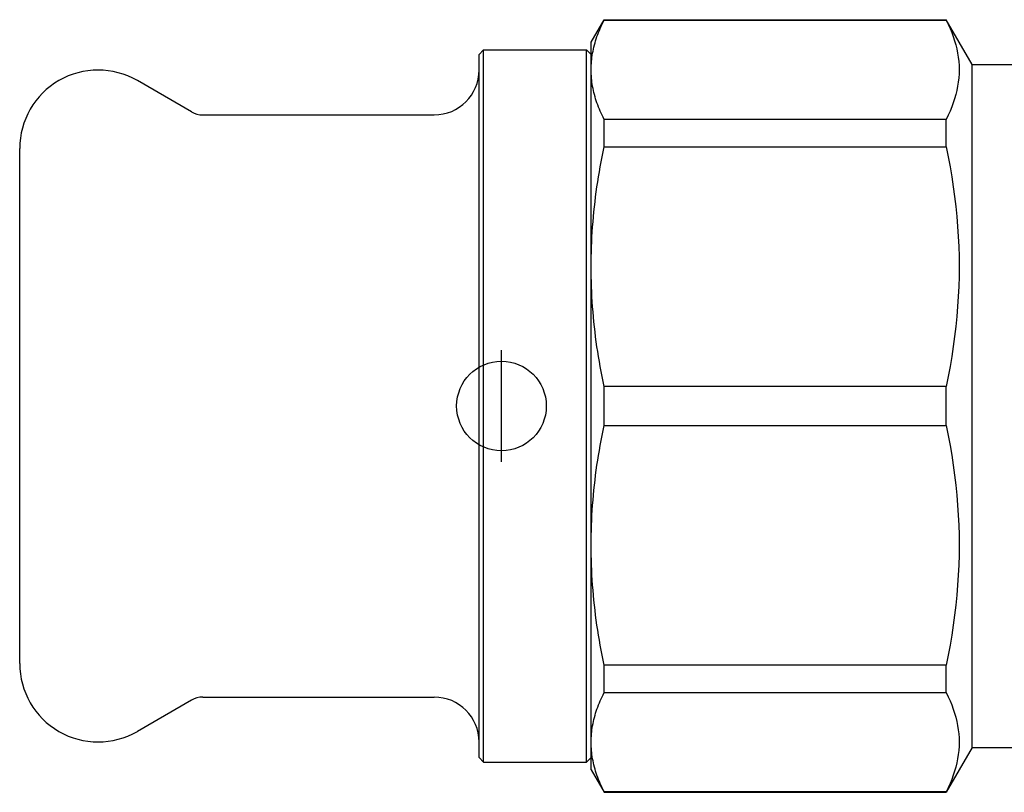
# Model space of a CAD drawing. Header units: millimetres. Extents: x 50 to 3735, y 28 to 372.
# Tile 1 of 6: x 263 to 307, y 158 to 193. Entities that reach past the tile are written whole.
import ezdxf

# ---------------------------------------------------------------- set-up
doc = ezdxf.new("R2010")
doc.units = ezdxf.units.MM
doc.layers.add('DETAIL', color=2, linetype='Continuous')
doc.layers.add('ORIGIN', color=6, linetype='Continuous')

msp = doc.modelspace()

# ---------------------------------------------------------------- linework, layer by layer
at = {"layer": 'DETAIL'}
for p, q in [((288.172, 191.759), (288.75, 192.759)), ((288.75, 192.737), (288.75, 192.759)), ((288.75, 192.759), (304.018, 192.759)), ((288.75, 192.737), (304.018, 192.737)), ((304.018, 192.737), (304.018, 192.759)), ((305.172, 190.759), (304.018, 192.759)), ((288.172, 190.522), (288.172, 191.759)), ((283.172, 191.209), (283.372, 191.409)), ((283.172, 159.809), (283.172, 191.209)), ((283.372, 159.609), (283.372, 191.409)), ((283.372, 191.409), (287.972, 191.409)), ((287.972, 159.609), (287.972, 191.409)), ((288.172, 191.209), (287.972, 191.409)), ((305.172, 160.259), (305.172, 190.759)), ((305.172, 190.759), (309.672, 190.759)), ((288.172, 181.728), (288.172, 190.522)), ((270.342, 188.643), (267.922, 190.04)), ((270.842, 188.509), (281.172, 188.509)), ((304.018, 188.307), (288.75, 188.307)), ((288.75, 187.075), (288.75, 188.307)), ((304.018, 187.075), (304.018, 188.307)), ((262.672, 164.009), (262.672, 187.009)), ((288.75, 187.075), (304.018, 187.075)), ((288.172, 169.29), (288.172, 181.728)), ((304.018, 176.38), (288.75, 176.38)), ((288.75, 174.638), (288.75, 176.38)), ((304.018, 174.638), (304.018, 176.38)), ((288.75, 174.638), (304.018, 174.638)), ((288.172, 160.496), (288.172, 169.29)), ((304.018, 163.943), (288.75, 163.943)), ((288.75, 162.711), (288.75, 163.943)), ((304.018, 162.711), (304.018, 163.943)), ((288.75, 162.711), (304.018, 162.711)), ((270.342, 162.375), (267.922, 160.978)), ((270.842, 162.509), (281.172, 162.509)), ((288.172, 159.259), (288.172, 160.496)), ((305.172, 160.259), (304.018, 158.259)), ((305.172, 160.259), (309.672, 160.259)), ((283.172, 159.809), (283.372, 159.609)), ((283.372, 159.609), (287.972, 159.609)), ((288.172, 159.809), (287.972, 159.609)), ((288.172, 159.259), (288.75, 158.259)), ((304.018, 158.281), (288.75, 158.281)), ((288.75, 158.259), (288.75, 158.281)), ((288.75, 158.259), (304.018, 158.259)), ((304.018, 158.259), (304.018, 158.281))]:
    msp.add_line(p, q, dxfattribs=at)
at = {"layer": 'DETAIL', "flags": 128}
for points in [[(288.172, 190.522), (288.173, 190.614), (288.176, 190.707), (288.182, 190.799), (288.189, 190.891), (288.199, 190.984), (288.21, 191.076), (288.224, 191.169), (288.239, 191.261), (288.257, 191.354), (288.276, 191.446), (288.298, 191.539), (288.321, 191.631), (288.347, 191.724), (288.374, 191.816), (288.403, 191.909), (288.434, 192.001), (288.467, 192.093), (288.502, 192.185), (288.539, 192.278), (288.578, 192.37), (288.618, 192.462), (288.66, 192.554), (288.704, 192.645), (288.75, 192.737)], [(304.018, 192.737), (304.107, 192.553), (304.189, 192.37), (304.264, 192.186), (304.332, 192.002), (304.393, 191.818), (304.446, 191.634), (304.491, 191.45), (304.528, 191.266), (304.557, 191.081), (304.578, 190.897), (304.591, 190.712), (304.595, 190.527), (304.591, 190.342), (304.578, 190.157), (304.558, 189.972), (304.529, 189.786), (304.492, 189.601), (304.447, 189.415), (304.395, 189.23), (304.334, 189.045), (304.266, 188.86), (304.19, 188.675), (304.107, 188.491), (304.018, 188.307)], [(288.75, 188.307), (288.704, 188.399), (288.66, 188.491), (288.618, 188.583), (288.578, 188.675), (288.539, 188.767), (288.502, 188.859), (288.467, 188.951), (288.434, 189.044), (288.403, 189.136), (288.374, 189.228), (288.347, 189.32), (288.321, 189.413), (288.298, 189.505), (288.276, 189.597), (288.257, 189.69), (288.239, 189.782), (288.224, 189.874), (288.21, 189.967), (288.199, 190.059), (288.189, 190.152), (288.182, 190.244), (288.176, 190.337), (288.173, 190.429), (288.172, 190.522)], [(288.172, 181.728), (288.173, 181.95), (288.176, 182.173), (288.182, 182.396), (288.189, 182.619), (288.199, 182.842), (288.21, 183.065), (288.224, 183.289), (288.239, 183.512), (288.257, 183.735), (288.276, 183.959), (288.298, 184.182), (288.321, 184.405), (288.347, 184.629), (288.374, 184.852), (288.403, 185.075), (288.434, 185.298), (288.467, 185.521), (288.502, 185.743), (288.539, 185.966), (288.578, 186.188), (288.618, 186.41), (288.66, 186.632), (288.704, 186.854), (288.75, 187.075)], [(304.018, 187.075), (304.107, 186.632), (304.189, 186.189), (304.264, 185.745), (304.332, 185.301), (304.393, 184.857), (304.446, 184.413), (304.491, 183.968), (304.528, 183.523), (304.557, 183.078), (304.578, 182.633), (304.591, 182.187), (304.595, 181.74), (304.591, 181.294), (304.578, 180.846), (304.558, 180.399), (304.529, 179.951), (304.492, 179.504), (304.447, 179.056), (304.395, 178.609), (304.334, 178.162), (304.266, 177.715), (304.19, 177.269), (304.107, 176.824), (304.018, 176.38)], [(288.75, 176.38), (288.704, 176.602), (288.66, 176.824), (288.618, 177.047), (288.578, 177.269), (288.539, 177.491), (288.502, 177.713), (288.467, 177.936), (288.434, 178.158), (288.403, 178.381), (288.374, 178.604), (288.347, 178.826), (288.321, 179.049), (288.298, 179.272), (288.276, 179.495), (288.257, 179.718), (288.239, 179.941), (288.224, 180.164), (288.21, 180.387), (288.199, 180.61), (288.189, 180.834), (288.182, 181.057), (288.176, 181.28), (288.173, 181.504), (288.172, 181.728)], [(288.172, 169.29), (288.173, 169.513), (288.176, 169.736), (288.182, 169.959), (288.189, 170.182), (288.199, 170.405), (288.21, 170.628), (288.224, 170.852), (288.239, 171.075), (288.257, 171.298), (288.276, 171.522), (288.298, 171.745), (288.321, 171.968), (288.347, 172.192), (288.374, 172.415), (288.403, 172.638), (288.434, 172.861), (288.467, 173.084), (288.502, 173.306), (288.539, 173.529), (288.578, 173.751), (288.618, 173.973), (288.66, 174.195), (288.704, 174.416), (288.75, 174.638)], [(304.018, 174.638), (304.107, 174.195), (304.189, 173.751), (304.264, 173.308), (304.332, 172.864), (304.393, 172.42), (304.446, 171.976), (304.491, 171.531), (304.528, 171.086), (304.557, 170.641), (304.578, 170.195), (304.591, 169.75), (304.595, 169.303), (304.591, 168.856), (304.578, 168.409), (304.558, 167.962), (304.529, 167.514), (304.492, 167.066), (304.447, 166.619), (304.395, 166.171), (304.334, 165.724), (304.266, 165.278), (304.19, 164.832), (304.107, 164.387), (304.018, 163.943)], [(288.75, 163.943), (288.704, 164.165), (288.66, 164.387), (288.618, 164.609), (288.578, 164.832), (288.539, 165.054), (288.502, 165.276), (288.467, 165.499), (288.434, 165.721), (288.403, 165.944), (288.374, 166.166), (288.347, 166.389), (288.321, 166.612), (288.298, 166.835), (288.276, 167.058), (288.257, 167.28), (288.239, 167.504), (288.224, 167.727), (288.21, 167.95), (288.199, 168.173), (288.189, 168.396), (288.182, 168.62), (288.176, 168.843), (288.173, 169.067), (288.172, 169.29)], [(288.172, 160.496), (288.173, 160.588), (288.176, 160.68), (288.182, 160.773), (288.189, 160.865), (288.199, 160.958), (288.21, 161.05), (288.224, 161.143), (288.239, 161.235), (288.257, 161.328), (288.276, 161.42), (288.298, 161.513), (288.321, 161.605), (288.347, 161.698), (288.374, 161.79), (288.403, 161.882), (288.434, 161.975), (288.467, 162.067), (288.502, 162.159), (288.539, 162.251), (288.578, 162.344), (288.618, 162.436), (288.66, 162.527), (288.704, 162.619), (288.75, 162.711)], [(304.018, 162.711), (304.107, 162.527), (304.189, 162.344), (304.264, 162.16), (304.332, 161.976), (304.393, 161.792), (304.446, 161.608), (304.491, 161.424), (304.528, 161.24), (304.557, 161.055), (304.578, 160.871), (304.591, 160.686), (304.595, 160.501), (304.591, 160.316), (304.578, 160.131), (304.558, 159.946), (304.529, 159.76), (304.492, 159.575), (304.447, 159.389), (304.395, 159.204), (304.334, 159.019), (304.266, 158.834), (304.19, 158.649), (304.107, 158.465), (304.018, 158.281)], [(288.75, 158.281), (288.704, 158.373), (288.66, 158.465), (288.618, 158.557), (288.578, 158.649), (288.539, 158.741), (288.502, 158.833), (288.467, 158.925), (288.434, 159.018), (288.403, 159.11), (288.374, 159.202), (288.347, 159.294), (288.321, 159.386), (288.298, 159.479), (288.276, 159.571), (288.257, 159.663), (288.239, 159.756), (288.224, 159.848), (288.21, 159.941), (288.199, 160.033), (288.189, 160.126), (288.182, 160.218), (288.176, 160.311), (288.173, 160.403), (288.172, 160.496)]]:
    msp.add_lwpolyline(points, dxfattribs=at)
at = {"layer": 'DETAIL'}
for centre, radius, start, end in [((266.172, 187.009), 3.5, 60, 180), ((281.172, 190.509), 2, 270, 0), ((270.842, 189.509), 1, 240, 270), ((266.172, 164.009), 3.5, 180, 300), ((270.842, 161.509), 1, 90, 120), ((281.172, 160.509), 2, 0, 90)]:
    msp.add_arc(centre, radius, start, end, dxfattribs=at)
at = {"layer": 'ORIGIN'}
msp.add_line((284.172, 173.009), (284.172, 178.009), dxfattribs=at)
msp.add_circle((284.172, 175.509), 2, dxfattribs=at)

doc.saveas('drawing.dxf')
